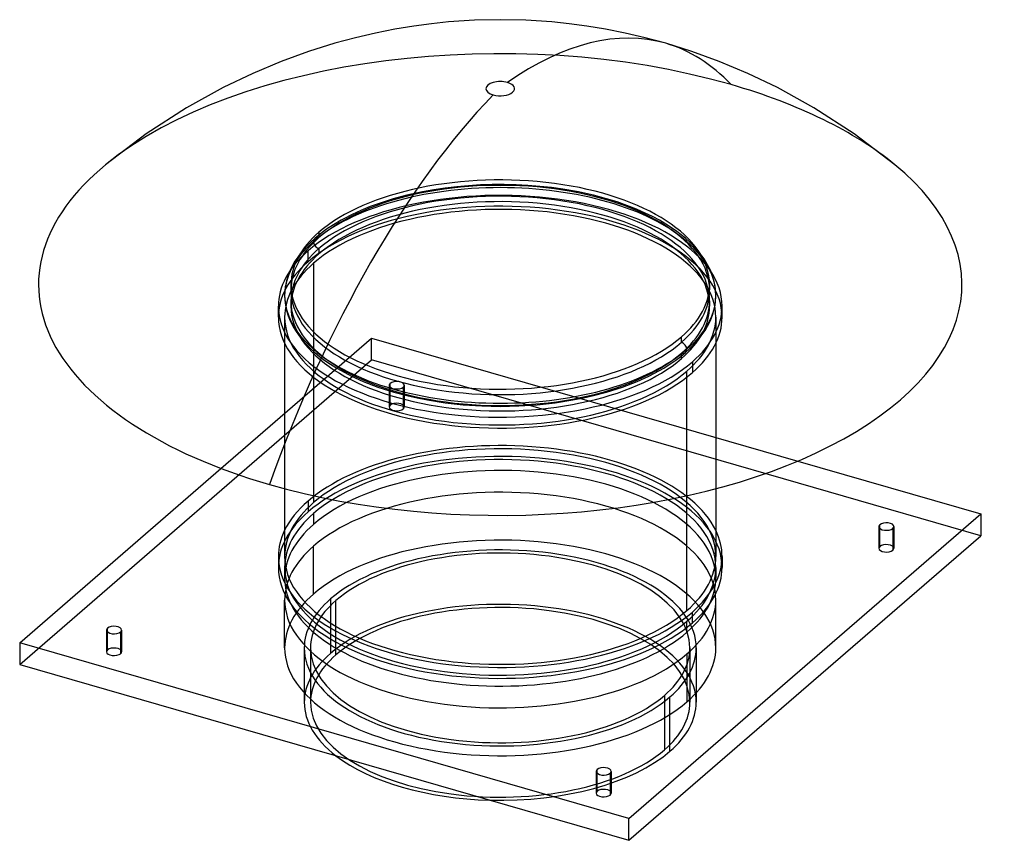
# Model space of a CAD drawing. Header units: millimetres. Extents: x -382 to 401, y -191 to 462.
import ezdxf

# ---------------------------------------------------------------- set-up
doc = ezdxf.new("R2010")
doc.units = ezdxf.units.MM
doc.layers.add('MAIN-1', color=7, linetype='Continuous')

msp = doc.modelspace()

# ---------------------------------------------------------------- linework, layer by layer
at = {"layer": 'MAIN-1'}
for p, q in [((-68.87, 456.88), (-83.89, 454.4)), ((-54.83, 458.75), (-68.87, 456.88)), ((-41.05, 460.17), (-54.83, 458.75)), ((-20.41, 461.53), (-41.05, 460.17)), ((0, 461.98), (-20.41, 461.53)), ((20.41, 461.53), (0, 461.98)), ((41.05, 460.17), (20.41, 461.53)), ((54.83, 458.75), (41.05, 460.17)), ((68.87, 456.88), (54.83, 458.75)), ((83.89, 454.4), (68.87, 456.88)), ((-115.25, 447.63), (-131.71, 443.19)), ((-99.33, 451.34), (-115.25, 447.63)), ((-83.89, 454.4), (-99.33, 451.34)), ((99.33, 451.34), (83.89, 454.4)), ((115.25, 447.63), (99.33, 451.34)), ((131.71, 443.19), (115.25, 447.63)), ((-131.71, 443.19), (-152.55, 436.67)), ((152.55, 436.67), (131.71, 443.19)), ((-152.55, 436.67), (-174.31, 428.75)), ((174.31, 428.75), (152.55, 436.67)), ((-174.31, 428.75), (-197.02, 419.24)), ((197.02, 419.24), (174.31, 428.75)), ((-197.02, 419.24), (-220.63, 407.93)), ((220.63, 407.93), (197.02, 419.24)), ((-220.63, 407.93), (-249.73, 391.84)), ((249.73, 391.84), (220.63, 407.93)), ((-249.73, 391.84), (-281.74, 371.13)), ((281.74, 371.13), (249.73, 391.84)), ((-281.74, 371.13), (-314.07, 346.56)), ((314.07, 346.56), (281.74, 371.13)), ((-25.21, 329.84), (-34.59, 329)), ((-15.8, 330.42), (-25.21, 329.84)), ((-6.33, 330.73), (-15.8, 330.42)), ((3.16, 330.77), (-6.33, 330.73)), ((12.64, 330.55), (3.16, 330.77)), ((22.1, 330.06), (12.64, 330.55)), ((31.48, 329.31), (22.1, 330.06)), ((40.75, 328.3), (31.48, 329.31)), ((-74.34, 322.19), (-85.18, 319.29)), ((-61.83, 324.94), (-74.34, 322.19)), ((-52.93, 326.54), (-61.83, 324.94)), ((-43.84, 327.9), (-52.93, 326.54)), ((-34.59, 329), (-43.84, 327.9)), ((49.87, 327.03), (40.75, 328.3)), ((62.34, 324.84), (49.87, 327.03)), ((74.36, 322.18), (62.34, 324.84)), ((84.69, 319.43), (74.36, 322.18)), ((-95.46, 316.05), (-103.41, 313.16)), ((-85.18, 319.29), (-95.46, 316.05)), ((92.98, 316.88), (84.69, 319.43)), ((100.88, 314.12), (92.98, 316.88)), ((108.37, 311.18), (100.88, 314.12)), ((-117.95, 306.89), (-124.5, 303.55)), ((-110.92, 310.1), (-117.95, 306.89)), ((-103.41, 313.16), (-110.92, 310.1)), ((115.42, 308.09), (108.37, 311.18)), ((121.23, 305.26), (115.42, 308.09)), ((-132.69, 298.8), (-138.18, 295.18)), ((-126.66, 302.36), (-132.69, 298.8)), ((-124.5, 303.55), (-126.66, 302.36)), ((126.67, 302.35), (121.23, 305.26)), ((134.06, 297.93), (126.67, 302.35)), ((140.61, 293.44), (134.06, 297.93)), ((-143.13, 291.54), (-147.55, 287.92)), ((-144.28, 292.8), (-144.28, 288.47)), ((-138.18, 295.18), (-143.13, 291.54)), ((147.52, 287.95), (140.61, 293.44)), ((-153.66, 282.14), (-156.27, 279.31)), ((-150.76, 285.01), (-153.66, 282.14)), ((-147.55, 287.92), (-150.76, 285.01)), ((150.74, 285.03), (147.52, 287.95)), ((153.65, 282.16), (150.74, 285.03)), ((156.27, 279.31), (153.65, 282.16)), ((-158.61, 276.52), (-161.22, 273.05)), ((-156.27, 279.31), (-158.61, 276.52)), ((-152.94, 269.32), (-152.94, 277.98)), ((-144.28, 279.81), (-144.28, 275.48)), ((158.61, 276.52), (156.27, 279.31)), ((162.21, 271.61), (158.61, 276.52)), ((-165.09, 266.85), (-167.25, 262.49)), ((-163.45, 269.67), (-165.09, 266.85)), ((-161.22, 273.05), (-163.45, 269.67)), ((-148.61, 268.07), (-148.61, 77.54)), ((165.09, 266.85), (162.21, 271.61)), ((167.25, 262.49), (165.09, 266.85)), ((-167.25, 262.49), (-168.92, 258.24)), ((168.92, 258.24), (167.25, 262.49)), ((-170.12, 254.2), (-170.96, 250.22)), ((-168.92, 258.24), (-170.12, 254.2)), ((-166.6, 251.15), (-166.6, 246.82)), ((166.6, 251.15), (166.6, 246.82)), ((169.53, 256.35), (168.92, 258.24)), ((170.35, 253.27), (169.53, 256.35)), ((170.96, 250.22), (170.35, 253.27)), ((-171.47, 245.96), (-171.6, 242.49)), ((-171.08, 249.45), (-171.47, 245.96)), ((-170.96, 250.22), (-171.08, 249.45)), ((171.44, 246.34), (170.96, 250.22)), ((171.6, 242.49), (171.44, 246.34)), ((-171.6, 242.49), (-171.44, 238.63)), ((-171.44, 238.63), (-170.96, 234.75)), ((-166.6, 238.16), (-166.6, 233.83)), ((166.6, 238.16), (166.6, 233.83)), ((170.96, 234.75), (171.44, 238.63)), ((171.44, 238.63), (171.6, 242.49)), ((-176.6, 225.17), (-176.6, 233.83)), ((-170.96, 234.75), (-170.08, 230.59)), ((-170.08, 230.59), (-168.78, 226.36)), ((168.92, 226.74), (170.12, 230.78)), ((170.12, 230.78), (170.96, 234.75)), ((176.6, 225.17), (176.6, 233.83)), ((-171.6, 225.17), (-171.6, 88.66)), ((-168.78, 226.36), (-167.16, 222.29)), ((-167.16, 222.29), (-165.09, 218.12)), ((165.09, 218.12), (167.25, 222.49)), ((167.25, 222.49), (168.92, 226.74)), ((171.6, 225.17), (171.6, 88.66)), ((-165.09, 218.12), (-163.03, 214.63)), ((-163.03, 214.63), (-160.6, 211.05)), ((160.6, 211.05), (163.03, 214.63)), ((163.03, 214.63), (165.09, 218.12)), ((-222.28, 104.82), (-102.49, 208.56)), ((-160.6, 211.05), (-158.61, 208.46)), ((-158.61, 208.46), (-156.27, 205.66)), ((-156.27, 205.66), (-153.65, 202.82)), ((-102.49, 208.56), (236.79, 110.62)), ((-102.49, 191.24), (-102.49, 208.56)), ((144.28, 205.17), (144.28, 209.5)), ((153.66, 202.83), (156.27, 205.67)), ((156.27, 205.67), (158.61, 208.46)), ((158.61, 208.46), (160.6, 211.05)), ((-153.65, 202.82), (-150.74, 199.94)), ((-150.74, 199.94), (-147.52, 197.03)), ((-147.52, 197.03), (-143.76, 193.93)), ((143.79, 193.95), (147.55, 197.06)), ((144.28, 192.18), (144.28, 196.51)), ((147.55, 197.06), (150.76, 199.96)), ((150.76, 199.96), (153.66, 202.83)), ((-382.49, -51.24), (-102.49, 191.24)), ((-143.76, 193.93), (-139.63, 190.82)), ((-139.63, 190.82), (-135.11, 187.72)), ((382.49, 51.24), (-102.49, 191.24)), ((135.12, 187.73), (139.65, 190.83)), ((139.65, 190.83), (143.79, 193.95)), ((152.94, 189.68), (152.94, 181.02)), ((-135.11, 187.72), (-130.18, 184.65)), ((-130.18, 184.65), (-126.67, 182.62)), ((-126.67, 182.62), (-118.27, 178.24)), ((118.27, 178.24), (126.67, 182.62)), ((126.67, 182.62), (130.18, 184.65)), ((130.18, 184.65), (135.12, 187.73)), ((148.61, 83.09), (148.61, 182.27)), ((-118.27, 178.24), (-109.02, 174.06)), ((-109.02, 174.06), (-97.33, 169.58)), ((-87.55, 155.18), (-87.55, 172.5)), ((97.33, 169.58), (109.02, 174.06)), ((109.02, 174.06), (118.27, 178.24)), ((-97.33, 169.58), (-84.69, 165.54)), ((-88.36, 171), (-88.36, 153.68)), ((-84.69, 165.54), (-74.36, 162.79)), ((-77.16, 169.5), (-77.16, 152.18)), ((-76.36, 171), (-76.36, 153.68)), ((74.36, 162.79), (84.69, 165.54)), ((84.69, 165.54), (97.33, 169.58)), ((-74.36, 162.79), (-66.23, 160.94)), ((-66.23, 160.94), (-57.88, 159.29)), ((-57.88, 159.29), (-43.82, 157.07)), ((-43.82, 157.07), (-29.37, 155.47)), ((29.37, 155.47), (43.82, 157.07)), ((43.82, 157.07), (57.88, 159.29)), ((57.88, 159.29), (66.23, 160.94)), ((66.23, 160.94), (74.36, 162.79)), ((-29.37, 155.47), (-14.75, 154.51)), ((-14.75, 154.51), (0, 154.19)), ((0, 154.19), (14.75, 154.51)), ((14.75, 154.51), (29.37, 155.47)), ((236.79, 110.62), (382.49, 68.56)), ((-382.49, -33.92), (-222.28, 104.82)), ((-171.6, 88.66), (-171.6, 34.64)), ((171.6, 88.66), (171.6, 34.64)), ((-152.94, 78.79), (-152.94, 70.13)), ((148.61, -8.26), (148.61, 83.09)), ((-148.61, 68.88), (-148.61, 60.22)), ((102.49, -173.92), (382.49, 68.56)), ((382.49, 68.56), (382.49, 51.24)), ((301.36, 58.5), (301.36, 41.18)), ((302.16, 57), (302.16, 60)), ((302.16, 42.68), (302.16, 57)), ((312.55, 57), (312.55, 39.68)), ((313.36, 58.5), (313.36, 41.18)), ((102.49, -191.24), (382.49, 51.24)), ((-148.61, 4.79), (-148.61, 42.9)), ((-176.6, 34.64), (-176.6, 25.98)), ((176.6, 34.64), (176.6, 25.98)), ((-171.6, 25.98), (-171.6, 17.32)), ((171.6, 25.98), (171.6, 17.32)), ((-171.6, -38.1), (-171.6, 0)), ((-135.1, 0.89), (-135.1, -42.41)), ((171.6, -38.11), (171.6, 0)), ((-130.77, -43.66), (-130.77, -0.36)), ((152.94, -18.17), (152.94, -9.51)), ((-312.55, -25.36), (-312.55, -22.36)), ((148.61, -21.72), (148.61, -16.92)), ((148.61, -25.58), (148.61, -21.72)), ((-313.36, -23.86), (-313.36, -41.18)), ((-312.55, -39.68), (-312.55, -25.36)), ((-302.16, -25.36), (-302.16, -42.68)), ((-301.36, -23.86), (-301.36, -41.18)), ((102.49, -173.92), (-382.49, -33.92)), ((-382.49, -33.92), (-382.49, -51.24)), ((-156, -38.11), (-156, -81.41)), ((-151, -38.11), (-151, -81.41)), ((151, -38.11), (151, -81.41)), ((156, -38.11), (156, -81.41)), ((148.61, -42.9), (148.61, -81.01)), ((-382.49, -51.24), (102.49, -191.24)), ((130.77, -75.86), (130.77, -119.16)), ((135.1, -120.41), (135.1, -77.11)), ((76.36, -136.36), (76.36, -153.68)), ((77.16, -137.86), (77.16, -134.86)), ((77.16, -152.18), (77.16, -137.86)), ((87.55, -137.86), (87.55, -155.18)), ((88.36, -136.36), (88.36, -153.68)), ((102.49, -191.24), (102.49, -173.92))]:
    msp.add_line(p, q, dxfattribs=at)
for centre, major_axis, ratio, start_param, end_param in [((0, 251.15), (367.5, 0), 0.5, 1.047198, 2.595611), ((-21.19, -86.43), (152.89, 529.62), 0.433013, -0.000044, 0.490262), ((-21.19, -86.43), (152.89, 529.62), 0.433013, -0.250339, -0.000044), ((0, 407.03), (-11.42, 0), 0.5, -2.094395, 1.047198), ((0, 407.03), (-11.42, 0), 0.5, 1.047198, 4.18879), ((0, 251.15), (367.5, 0), 0.5, 0.545982, 1.047198), ((21.19, -49.74), (152.89, 529.62), 0.433013, 0.685743, 1.426345), ((0, 251.15), (367.5, 0), 0.5, 2.595611, 4.18879), ((0, 251.15), (367.5, 0), 0.5, -2.094395, 0.545982), ((0, 242.49), (171.6, 0), 0.5, -0.523599, 2.617994), ((0, 251.15), (-166.6, 0), 0.5, 3.141591, 5.759587), ((0, 246.82), (166.6, 0), 0.5, -0.000001, 2.617994), ((0, 233.83), (176.6, 0), 0.5, -0.000001, 2.617994), ((0, 238.16), (-166.6, 0), 0.5, 3.141591, 5.759587), ((0, 233.83), (-166.6, 0), 0.5, 3.141591, 5.759587), ((0, 225.17), (-176.6, 0), 0.5, 3.141591, 5.759587), ((0, 225.17), (-171.6, 0), 0.5, 3.141591, 5.759587), ((0, 251.15), (-166.6, 0), 0.5, -0.523599, -0.000001), ((0, 242.49), (171.6, 0), 0.5, 2.617994, 5.759587), ((0, 246.82), (166.6, 0), 0.5, 2.617994, 3.141591), ((-144.28, 284.14), (-3.27, 3.78), 0.75, -0.857072, 0.713724), ((-144.28, 284.14), (-3.27, 3.78), 0.75, 0.713724, 2.284521), ((0, 233.83), (176.6, 0), 0.5, 2.617994, 3.141591), ((0, 238.16), (-166.6, 0), 0.5, -0.523599, -0.000001), ((0, 233.83), (-166.6, 0), 0.5, -0.523599, -0.000001), ((0, 225.17), (-176.6, 0), 0.5, -0.523599, -0.000001), ((0, 225.17), (-171.6, 0), 0.5, -0.523599, -0.000001), ((0, 251.15), (-166.6, 0), 0.5, -0.000001, 2.617994), ((0, 251.15), (-166.6, 0), 0.5, 2.617994, 3.141591), ((0, 246.82), (166.6, 0), 0.5, 3.141591, 5.759587), ((0, 246.82), (166.6, 0), 0.5, -0.523599, -0.000001), ((0, 238.16), (-166.6, 0), 0.5, -0.000001, 2.617994), ((0, 238.16), (-166.6, 0), 0.5, 2.617994, 3.141591), ((0, 233.83), (176.6, 0), 0.5, 3.141591, 5.759587), ((0, 233.83), (-166.6, 0), 0.5, -0.000001, 2.617994), ((0, 233.83), (-166.6, 0), 0.5, 2.617994, 3.141591), ((0, 233.83), (176.6, 0), 0.5, -0.523599, -0.000001), ((0, 225.17), (-176.6, 0), 0.5, -0.000001, 2.617994), ((0, 225.17), (-171.6, 0), 0.5, -0.000001, 2.617994), ((0, 225.17), (-171.6, 0), 0.5, 2.617994, 3.141591), ((0, 225.17), (-176.6, 0), 0.5, 2.617994, 3.141591), ((144.28, 200.84), (-3.27, 3.78), 0.75, -2.427868, -0.857072), ((144.28, 200.84), (-3.27, 3.78), 0.75, 2.284521, 3.855317), ((-82.36, 171), (-6, 0), 0.5, -0.523599, -0.000094), ((-82.36, 171), (-6, 0), 0.5, 3.141499, 5.759587), ((-82.36, 171), (-6, 0), 0.5, -0.000094, 2.617994), ((-82.36, 171), (-6, 0), 0.5, 2.617994, 3.141499), ((-82.36, 153.68), (6, 0), 0.5, -0.000094, 2.617994), ((-82.36, 153.68), (6, 0), 0.5, 2.617994, 3.141499), ((-82.36, 153.68), (6, 0), 0.5, 3.141499, 5.759587), ((-82.36, 153.68), (6, 0), 0.5, -0.523599, -0.000094), ((0, 34.64), (176.6, 0), 0.5, 0.238525, 2.617994), ((0, 34.64), (171.6, 0), 0.5, -0.000001, 2.617994), ((0, 25.98), (-176.6, 0), 0.5, 3.141591, 5.759587), ((0, 25.98), (-171.6, 0), 0.5, 3.141591, 5.759587), ((0, 17.32), (-171.6, 0), 0.5, 3.141591, 5.759587), ((0, 0), (171.6, 0), 0.5, -0.000001, 2.617994), ((0, 34.64), (176.6, 0), 0.5, 2.617994, 2.903067), ((0, 34.64), (171.6, 0), 0.5, 2.617994, 3.141591), ((0, 25.98), (-176.6, 0), 0.5, -0.523599, -0.000001), ((0, 25.98), (-171.6, 0), 0.5, -0.523599, -0.000001), ((0, 34.64), (176.6, 0), 0.5, 2.903067, 3.141591), ((0, 17.32), (-171.6, 0), 0.5, -0.523599, -0.000001), ((0, 34.64), (176.6, 0), 0.5, -0.000001, 0.238525), ((307.36, 58.5), (-6, 0), 0.5, -0.523599, -0.000094), ((307.36, 58.5), (-6, 0), 0.5, -0.000094, 2.617994), ((307.36, 58.5), (-6, 0), 0.5, 3.141499, 5.759587), ((307.36, 58.5), (-6, 0), 0.5, 2.617994, 3.141499), ((0, -38.11), (-171.6, 0), 0.5, 3.141591, 5.759587), ((0, 0), (171.6, 0), 0.5, 2.617994, 3.141591), ((0, -38.11), (156, 0), 0.5, -0.000001, 2.617994), ((0, -38.11), (-151, 0), 0.5, 3.141591, 5.759587), ((307.36, 41.18), (6, 0), 0.5, 2.617994, 3.141499), ((307.36, 41.18), (6, 0), 0.5, 3.141499, 5.759587), ((307.36, 41.18), (6, 0), 0.5, -0.000094, 2.617994), ((307.36, 41.18), (6, 0), 0.5, -0.523599, -0.000094), ((0, 34.64), (176.6, 0), 0.5, 3.141591, 5.759587), ((0, 34.64), (171.6, 0), 0.5, 3.141591, 5.759587), ((0, 34.64), (171.6, 0), 0.5, -0.523599, -0.000001), ((0, 34.64), (176.6, 0), 0.5, -0.523599, -0.000001), ((0, 25.98), (-176.6, 0), 0.5, -0.000001, 2.617994), ((0, 25.98), (-171.6, 0), 0.5, -0.000001, 2.617994), ((0, 25.98), (-171.6, 0), 0.5, 2.617994, 3.141591), ((0, 25.98), (-176.6, 0), 0.5, 2.617994, 3.141591), ((0, 17.32), (-171.6, 0), 0.5, -0.000001, 0.244852), ((0, 17.32), (-171.6, 0), 0.5, 2.89674, 3.141591), ((0, -38.11), (-171.6, 0), 0.5, -0.523599, -0.000001), ((0, 0), (171.6, 0), 0.5, 3.141591, 5.759587), ((0, -38.11), (156, 0), 0.5, 2.617994, 3.141591), ((0, -81.41), (-156, 0), 0.5, 3.141591, 5.759587), ((0, -81.41), (151, 0), 0.5, -0.000001, 2.617994), ((0, 17.32), (-171.6, 0), 0.5, 0.244852, 2.617994), ((0, -38.11), (-151, 0), 0.5, -0.523599, -0.000001), ((0, 0), (171.6, 0), 0.5, -0.523599, -0.000001), ((0, 17.32), (-171.6, 0), 0.5, 2.617994, 2.89674), ((-307.36, -23.86), (-6, 0), 0.5, -0.523599, -0.000094), ((-307.36, -23.86), (-6, 0), 0.5, 3.141499, 5.759587), ((-307.36, -23.86), (-6, 0), 0.5, -0.000094, 2.617994), ((-307.36, -23.86), (-6, 0), 0.5, 2.617994, 3.141499), ((-307.36, -41.18), (6, 0), 0.5, -0.000094, 2.617994), ((0, -38.11), (-171.6, 0), 0.5, -0.000001, 2.617994), ((0, -38.11), (156, 0), 0.5, 3.141591, 5.759587), ((0, -38.11), (-151, 0), 0.5, -0.000001, 2.617994), ((0, -38.11), (-151, 0), 0.5, 2.617994, 3.141591), ((0, -38.11), (156, 0), 0.5, -0.523599, -0.000001), ((0, -38.11), (-171.6, 0), 0.5, 2.617994, 3.141591), ((-307.36, -41.18), (6, 0), 0.5, 2.617994, 3.141499), ((-307.36, -41.18), (6, 0), 0.5, 3.141499, 5.759587), ((-307.36, -41.18), (6, 0), 0.5, -0.523599, -0.000094), ((0, -81.41), (-156, 0), 0.5, -0.523599, -0.000001), ((0, -81.41), (151, 0), 0.5, 2.617994, 3.141591), ((0, -81.41), (-156, 0), 0.5, -0.000001, 0.576001), ((0, -81.41), (151, 0), 0.5, 3.141591, 5.759587), ((0, -81.41), (151, 0), 0.5, -0.523599, -0.000001), ((0, -81.41), (-156, 0), 0.5, 2.617994, 3.141591), ((0, -81.41), (-156, 0), 0.5, 0.576001, 1.518394), ((0, -81.41), (-156, 0), 0.5, 1.518394, 2.617994), ((82.36, -136.36), (-6, 0), 0.5, 3.141499, 5.759587), ((82.36, -136.36), (-6, 0), 0.5, -0.523599, -0.000094), ((82.36, -136.36), (-6, 0), 0.5, -0.000094, 2.617994), ((82.36, -136.36), (-6, 0), 0.5, 2.617994, 3.141499), ((82.36, -153.68), (6, 0), 0.5, 2.617994, 3.141499), ((82.36, -153.68), (6, 0), 0.5, 3.141499, 5.759587), ((82.36, -153.68), (6, 0), 0.5, -0.000094, 2.617994), ((82.36, -153.68), (6, 0), 0.5, -0.523599, -0.000094)]:
    msp.add_ellipse(centre, major_axis=major_axis, ratio=ratio, start_param=start_param, end_param=end_param, dxfattribs=at)

doc.saveas('drawing.dxf')
